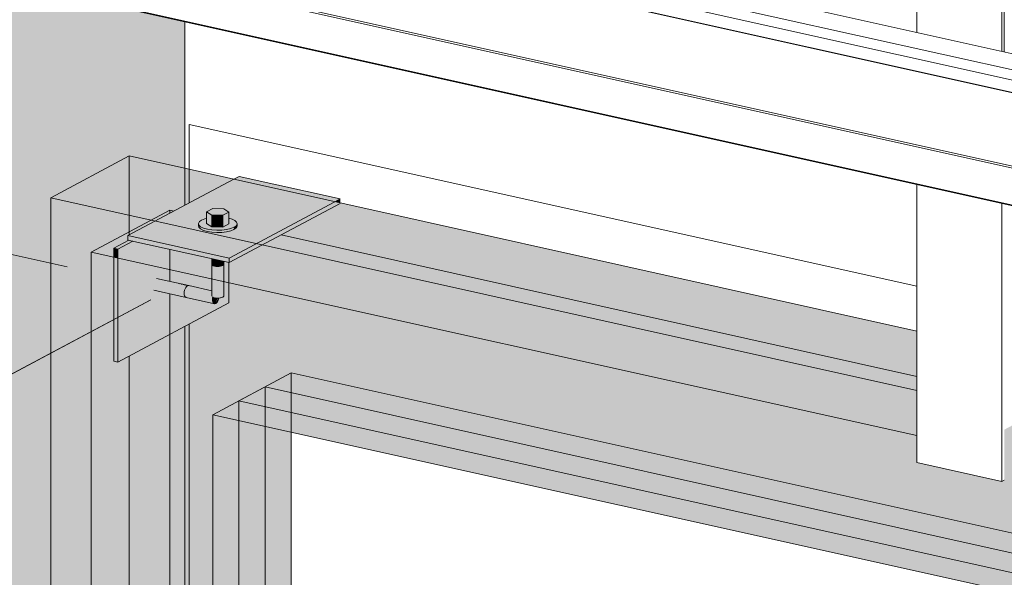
# Model space of a CAD drawing. Header units: millimetres. Extents: x -8351563 to -8343231, y 8501 to 6136062.
# Tile 31 of 42: x -8347214 to -8346805, y 2847180 to 2847412. Entities that reach past the tile are written whole.
import ezdxf

# ---------------------------------------------------------------- set-up
doc = ezdxf.new("R2010")
doc.units = ezdxf.units.MM
for name, color, linetype, lineweight in [('Каркас_Импост', 7, 'Continuous', 18), ('Монтажный зазор', 7, 'Continuous', 18), ('Обобщенные модели', 7, 'Continuous', 18), ('Оборудование', 7, 'Continuous', 18), ('Окна', 7, 'Continuous', 18), ('Остекление', 7, 'Continuous', 18), ('Размеры', 7, 'Continuous', 9), ('Размеры-20', 7, 'Continuous', 9), ('Части', 7, 'Continuous', 18)]:
    doc.layers.add(name, color=color, linetype=linetype, lineweight=lineweight)
doc.styles.add('GOST Common', font='GOST_Common.ttf', dxfattribs={"width": 0.9, "height": 40})
doc.dimstyles.new('ADSK_Основной_2_0', dxfattribs={"dimscale": 304.8, "dimtxt": 40.2286, "dimasz": 0.092782, "dimexe": 0.098425, "dimexo": 0.19685, "dimgap": 0.032808, "dimtad": 1, "dimdec": 0, "dimzin": 0, "dimdsep": 46, "dimtxsty": 'GOST Common', "dimblk1": 'OBLIQUE', "dimblk2": 'OBLIQUE', "dimsah": 1, "dimcen": 0.09, "dimdle": 0.098425, "dimazin": 0, "dimtfac": 1, "dimtdec": 4, "dimtix": 1, "dimtmove": 0, "dimatfit": 3, "dimfxl": 1, "dimtvp": 1, "dimtfill": 1, "dimtolj": 1, "dimtzin": 0, "dimarcsym": 2})

# ---------------------------------------------------------------- blocks, each defined once
blk = doc.blocks.new('okna_rehau_dvupolnoe - 2310х1800 _створка и глухое_-21120295-Схема крепления окна')
at = {"layer": 'Окна', "true_color": 0xbcbfc0, "transparency": 33554483}
h = blk.add_hatch(color=9, dxfattribs=at)
h.paths.add_polyline_path([(-4619014.7, 2846912.15), (-4619014.7, 2846936.75), (-4619469.05, 2847037.82), (-4619469.05, 2847013.22), (-4619019.77, 2846913.28)])
h.paths.add_polyline_path([(-4619509.08, 2847022.12), (-4619509.08, 2847046.72), (-4619999.11, 2847155.72), (-4619999.11, 2847131.13), (-4619512.67, 2847022.92)])
h.paths.add_polyline_path([(-4620039.14, 2847140.03), (-4620039.14, 2847164.63), (-4620529.16, 2847273.63), (-4620529.16, 2847249.03), (-4620112.6, 2847156.37)])
h.paths.add_polyline_path([(-4620569.19, 2847257.94), (-4620569.19, 2847282.54), (-4620896.12, 2847355.26), (-4620928.67, 2847337.9), (-4620767.07, 2847301.95)])
h = blk.add_hatch(color=9, dxfattribs=at)
h.paths.add_polyline_path([(-4619014.7, 2845222.27), (-4619014.7, 2845241.05), (-4620911.87, 2845663.06), (-4620911.87, 2847315.39), (-4620569.19, 2847239.16), (-4620569.19, 2847257.94), (-4620928.67, 2847337.9), (-4620928.67, 2845648.02), (-4619021.82, 2845223.85)])
h.paths.add_polyline_path([(-4619014.7, 2846893.38), (-4619014.7, 2846912.15), (-4619469.05, 2847013.22), (-4619469.05, 2847007.83), (-4619472.82, 2847005.82), (-4619472.82, 2846995.28), (-4619021.82, 2846894.96)])
h.paths.add_polyline_path([(-4619509.08, 2847003.35), (-4619509.08, 2847022.12), (-4619999.11, 2847131.13), (-4619999.11, 2847125.73), (-4620002.88, 2847123.72), (-4620002.88, 2847113.19), (-4619567.21, 2847016.28)])
h.paths.add_polyline_path([(-4620039.14, 2847121.25), (-4620039.14, 2847140.03), (-4620529.16, 2847249.03), (-4620529.16, 2847243.64), (-4620532.94, 2847241.63), (-4620532.94, 2847231.09), (-4620112.6, 2847137.59)])
h = blk.add_hatch(color=9, dxfattribs=at)
h.paths.add_polyline_path([(-4619014.7, 2846893.38), (-4619014.7, 2846901.72), (-4619040.19, 2846907.39), (-4619040.19, 2846909.26), (-4619021.16, 2846919.41), (-4619469.05, 2847019.04), (-4619469.05, 2847007.83), (-4619472.82, 2847005.82), (-4619472.82, 2846995.28), (-4619019.77, 2846894.5)])
h.paths.add_polyline_path([(-4619509.08, 2847003.35), (-4619509.08, 2847027.95), (-4619595.49, 2847047.17), (-4619617.01, 2847035.69), (-4619659.01, 2847045.03), (-4619659.01, 2847046.91), (-4619639.97, 2847057.06), (-4619999.11, 2847136.95), (-4619999.11, 2847125.73), (-4620002.88, 2847123.72), (-4620002.88, 2847113.19), (-4619567.21, 2847016.28)])
h.paths.add_polyline_path([(-4620039.14, 2847121.25), (-4620039.14, 2847145.85), (-4620214.3, 2847184.82), (-4620235.83, 2847173.34), (-4620277.83, 2847182.68), (-4620277.83, 2847184.56), (-4620258.79, 2847194.71), (-4620529.16, 2847254.86), (-4620529.16, 2847243.64), (-4620532.94, 2847241.63), (-4620532.94, 2847231.09), (-4620112.6, 2847137.59)])
h.paths.add_polyline_path([(-4620569.19, 2847239.16), (-4620569.19, 2847263.76), (-4620833.12, 2847322.47), (-4620854.65, 2847310.99), (-4620896.65, 2847320.33), (-4620896.65, 2847322.21), (-4620877.6, 2847332.36), (-4620879.32, 2847332.74), (-4620911.87, 2847315.39), (-4620767.07, 2847283.18)])
for points in [[(-4620911.87, 2845663.06), (-4620879.32, 2845680.42), (-4620879.32, 2845749.01), (-4620885.53, 2845750.55), (-4620885.9, 2845751.59), (-4620885.8, 2845753), (-4620885.33, 2845754.24), (-4620884.92, 2845754.8), (-4620884.22, 2845755.17), (-4620879.32, 2845754.24), (-4620879.32, 2846136.27), (-4620885.53, 2846137.81), (-4620885.9, 2846138.85), (-4620885.8, 2846140.27), (-4620885.33, 2846141.51), (-4620884.92, 2846142.06), (-4620884.22, 2846142.44), (-4620879.32, 2846141.51), (-4620879.32, 2846523.54), (-4620885.53, 2846525.08), (-4620885.9, 2846526.12), (-4620885.8, 2846527.53), (-4620885.33, 2846528.77), (-4620884.92, 2846529.33), (-4620884.22, 2846529.7), (-4620879.32, 2846528.77), (-4620879.32, 2846910.8), (-4620885.53, 2846912.34), (-4620885.9, 2846913.38), (-4620885.8, 2846914.8), (-4620885.33, 2846916.04), (-4620884.92, 2846916.59), (-4620884.22, 2846916.97), (-4620879.32, 2846916.04), (-4620879.32, 2847298.06), (-4620885.53, 2847299.61), (-4620885.88, 2847300.47), (-4620885.8, 2847302.06), (-4620885.33, 2847303.3), (-4620884.92, 2847303.86), (-4620884.22, 2847304.23), (-4620879.32, 2847303.3), (-4620879.32, 2847316.47), (-4620896.65, 2847320.33), (-4620896.65, 2847322.21), (-4620879.32, 2847331.45), (-4620879.32, 2847332.74), (-4620911.87, 2847315.39), (-4620911.87, 2845680.42)], [(-4620861.47, 2845708.18), (-4620828.92, 2845725.53), (-4620828.92, 2847265.2), (-4620861.47, 2847247.85), (-4620861.47, 2845718.08)]]:
    blk.add_hatch(color=9, dxfattribs=at).paths.add_polyline_path(points)
h = blk.add_hatch(color=9, dxfattribs=at)
h.paths.add_polyline_path([(-4619014.7, 2845241.05), (-4619014.7, 2845285.65), (-4619032.69, 2845289.87), (-4619034.05, 2845290.25), (-4619034.05, 2845305.58), (-4619032.69, 2845306.1), (-4619022.93, 2845303.93), (-4619022.93, 2845334.42), (-4619024.82, 2845334.94), (-4619024.82, 2845340.04), (-4619032.69, 2845341.79), (-4619032.69, 2845346.02), (-4619023.74, 2845350.79), (-4619014.7, 2845348.78), (-4619014.7, 2846008.54), (-4619032.69, 2846012.77), (-4619034.05, 2846013.14), (-4619034.05, 2846028.48), (-4619032.69, 2846029), (-4619022.93, 2846026.82), (-4619022.93, 2846057.31), (-4619024.82, 2846057.83), (-4619024.82, 2846062.94), (-4619032.69, 2846064.69), (-4619032.69, 2846068.91), (-4619023.74, 2846073.69), (-4619014.7, 2846071.68), (-4619014.7, 2846732.43), (-4619032.69, 2846736.65), (-4619034.05, 2846737.02), (-4619034.05, 2846752.36), (-4619032.69, 2846752.88), (-4619022.93, 2846750.71), (-4619022.93, 2846781.19), (-4619024.82, 2846781.71), (-4619024.82, 2846786.82), (-4619032.69, 2846788.57), (-4619032.69, 2846792.8), (-4619023.74, 2846797.57), (-4619014.7, 2846795.56), (-4619014.7, 2846893.38), (-4619472.82, 2846995.28), (-4619472.82, 2846984.81), (-4619473.8, 2846984.29), (-4619509.08, 2846992.13), (-4619509.08, 2847003.35), (-4620002.88, 2847113.19), (-4620002.88, 2847102.71), (-4620003.86, 2847102.19), (-4620039.14, 2847110.04), (-4620039.14, 2847121.25), (-4620532.94, 2847231.09), (-4620532.94, 2847220.62), (-4620533.91, 2847220.1), (-4620569.19, 2847227.94), (-4620569.19, 2847239.16), (-4620911.87, 2847315.39), (-4620911.87, 2845663.06), (-4619021.82, 2845242.63)])
h.paths.add_polyline_path([(-4619055.43, 2845306.44), (-4619933.25, 2845501.7), (-4619933.25, 2847041.37), (-4619055.43, 2846846.11), (-4619055.43, 2845692.55)])
h.paths.add_polyline_path([(-4619983.65, 2845512.91), (-4620861.47, 2845708.18), (-4620861.47, 2847247.85), (-4619983.65, 2847052.58), (-4619983.65, 2845692.55)])
at = {"layer": 'Каркас_Импост', "color": 253, "true_color": 0xadaeae}
for p, q in [((-4620879.32, 2847332.74), (-4620911.87, 2847315.39)), ((-4620877.6, 2847332.36), (-4620879.32, 2847332.74)), ((-4620569.19, 2847263.76), (-4620833.12, 2847322.47)), ((-4620879.32, 2847308.15), (-4620879.32, 2847303.14)), ((-4620879.32, 2847298.06), (-4620879.32, 2846915.88)), ((-4620861.47, 2847247.85), (-4620828.92, 2847265.2)), ((-4620828.92, 2847257), (-4620828.92, 2847265.2)), ((-4620828.92, 2847265.2), (-4619951.1, 2847069.94)), ((-4620828.92, 2847240.6), (-4620828.92, 2847257))]:
    blk.add_line(p, q, dxfattribs=at)
at = {"layer": 'Каркас_Импост', "color": 253, "true_color": 0xb0b1b1}
for p, q in [((-4620879.32, 2847332.74), (-4620879.32, 2847331.45)), ((-4620879.32, 2847316.47), (-4620879.32, 2847308.15))]:
    blk.add_line(p, q, dxfattribs=at)
at = {"layer": 'Каркас_Импост', "color": 253, "true_color": 0xaaaaaa}
for p, q in [((-4620911.87, 2845663.06), (-4620911.87, 2847315.39)), ((-4620911.87, 2847315.39), (-4620569.19, 2847239.16)), ((-4619983.65, 2847052.58), (-4620861.47, 2847247.85)), ((-4620861.47, 2847247.85), (-4620861.47, 2845708.18)), ((-4620828.92, 2845725.53), (-4620828.92, 2847240.6))]:
    blk.add_line(p, q, dxfattribs=at)
at = {"layer": 'Монтажный зазор', "color": 253, "true_color": 0xaaaaaa}
for p, q in [((-4620896.12, 2847355.26), (-4620928.67, 2847337.9)), ((-4620896.12, 2847355.26), (-4620569.19, 2847282.54)), ((-4620928.67, 2847337.9), (-4620928.67, 2845648.02)), ((-4620569.19, 2847257.94), (-4620928.67, 2847337.9)), ((-4620911.87, 2845663.06), (-4620911.87, 2847315.39)), ((-4620911.87, 2847315.39), (-4620569.19, 2847239.16))]:
    blk.add_line(p, q, dxfattribs=at)
at = {"layer": 'Монтажный зазор', "color": 253, "true_color": 0xadaeae}
for p, q in [((-4620896.12, 2847323.79), (-4620896.12, 2847355.26)), ((-4620879.32, 2847332.74), (-4620911.87, 2847315.39)), ((-4620877.6, 2847332.36), (-4620879.32, 2847332.74)), ((-4620569.19, 2847263.76), (-4620833.12, 2847322.47)), ((-4620879.32, 2847308.15), (-4620879.32, 2847303.14)), ((-4620879.32, 2847298.06), (-4620879.32, 2846915.88))]:
    blk.add_line(p, q, dxfattribs=at)
at = {"layer": 'Монтажный зазор', "color": 253, "true_color": 0xb0b1b1}
for p, q in [((-4620879.32, 2847332.74), (-4620879.32, 2847331.45)), ((-4620879.32, 2847316.47), (-4620879.32, 2847308.15)), ((-4620896.12, 2846933.1), (-4620896.12, 2847272.15))]:
    blk.add_line(p, q, dxfattribs=at)
at = {"layer": 'Монтажный зазор', "color": 253, "true_color": 0xb2b3b4}
blk.add_line((-4620896.12, 2847322.49), (-4620896.12, 2847323.79), dxfattribs=at)
at = {"layer": 'Остекление', "color": 253, "true_color": 0xadaeae}
for p, q in [((-4620850.62, 2847253.63), (-4620839.77, 2847259.42)), ((-4620839.77, 2847243.02), (-4620839.77, 2847259.42)), ((-4620839.77, 2847259.42), (-4619961.95, 2847064.15)), ((-4619972.8, 2847058.37), (-4620850.62, 2847253.63)), ((-4620850.62, 2847253.63), (-4620850.62, 2847245.43))]:
    blk.add_line(p, q, dxfattribs=at)
at = {"layer": 'Остекление', "color": 253, "true_color": 0xaaaaaa}
for p, q in [((-4620850.62, 2847245.43), (-4620850.62, 2845713.96)), ((-4620839.77, 2845719.75), (-4620839.77, 2847243.02))]:
    blk.add_line(p, q, dxfattribs=at)
blk = doc.blocks.new('HILTI_s_Профиль_MFT-T - Профиль MFT-Ta 60x42x1_8 6m-V60-Схема крепления окна')
at = {"layer": 'Обобщенные модели', "color": 253, "true_color": 0xaaaaaa}
for p, q in [((-4620569.19, 2847406.55), (-4620569.19, 2847761.98)), ((-4620533.91, 2847754.13), (-4620533.91, 2847398.71)), ((-4620532.94, 2847398.49), (-4620532.94, 2847753.91)), ((-4620569.19, 2847227.94), (-4620569.19, 2847343.42)), ((-4620533.91, 2847335.57), (-4620533.91, 2847220.1)), ((-4620533.91, 2847220.1), (-4620569.19, 2847227.94)), ((-4620532.94, 2847220.62), (-4620533.91, 2847220.1))]:
    blk.add_line(p, q, dxfattribs=at)
blk = doc.blocks.new('HILTI_s_Аграфный_профиль_MFT-HPE - Аграфный профиль MFT-HPE 6м-21083451-Схема крепления окна')
at = {"layer": 'Обобщенные модели', "color": 253, "true_color": 0xaaaaaa}
for p, q in [((-4618970.9, 2845079.51), (-4621087.77, 2845550.37)), ((-4621096.72, 2845545.6), (-4618979.85, 2845074.73)), ((-4618979.85, 2845070.51), (-4621096.72, 2845541.38)), ((-4618971.98, 2845063.65), (-4621088.85, 2845534.52)), ((-4618970.09, 2845063.13), (-4621086.95, 2845534)), ((-4618981.21, 2845034.3), (-4621098.07, 2845505.17)), ((-4618980.12, 2845034.88), (-4621096.99, 2845505.74)), ((-4618981.21, 2845018.96), (-4621098.07, 2845489.83)), ((-4618975.48, 2845017.39), (-4621092.35, 2845488.26))]:
    blk.add_line(p, q, dxfattribs=at)
blk = doc.blocks.new('Саморез HW5-R - 5_5х32-V80-Схема крепления окна')
at = {"layer": 'Оборудование', "true_color": 0xff0080}
for points in [[(-4620857.27, 2847330.62), (-4620854.76, 2847331.96), (-4620856.87, 2847333.37), (-4620861.48, 2847333.45), (-4620863.99, 2847332.12), (-4620861.88, 2847330.7)], [(-4620861.88, 2847325.82), (-4620861.88, 2847330.7), (-4620863.99, 2847332.12), (-4620863.99, 2847327.23), (-4620862.9, 2847326.5)], [(-4620857.27, 2847325.74), (-4620854.76, 2847327.07), (-4620854.76, 2847331.96), (-4620857.27, 2847330.62), (-4620857.27, 2847326.5)], [(-4620859.77, 2847324.4), (-4620855.72, 2847324.7), (-4620852.65, 2847325.66), (-4620851.65, 2847326.5), (-4620851.38, 2847327.02), (-4620851.55, 2847327.73), (-4620852.25, 2847328.41), (-4620853.44, 2847329), (-4620854.76, 2847329.36), (-4620854.76, 2847327.07), (-4620857.27, 2847325.74), (-4620861.88, 2847325.82), (-4620863.99, 2847327.23), (-4620863.99, 2847329.38), (-4620866.09, 2847328.65), (-4620866.99, 2847328), (-4620867.36, 2847327.29), (-4620867.12, 2847326.5), (-4620866.49, 2847325.9), (-4620865.3, 2847325.31), (-4620863.71, 2847324.84), (-4620861.83, 2847324.53)], [(-4620857.27, 2847325.74), (-4620857.27, 2847330.62), (-4620861.88, 2847330.7), (-4620861.88, 2847325.82)], [(-4620859.77, 2847323.46), (-4620855.72, 2847323.76), (-4620852.65, 2847324.72), (-4620852.65, 2847325.66), (-4620854.65, 2847324.96), (-4620857.69, 2847324.46), (-4620861.83, 2847324.53), (-4620865.3, 2847325.31), (-4620866.49, 2847325.9), (-4620867.19, 2847326.5), (-4620867.19, 2847325.64), (-4620866.49, 2847324.96), (-4620865.3, 2847324.37), (-4620863.71, 2847323.9), (-4620861.83, 2847323.59)], [(-4620852.65, 2847324.72), (-4620851.76, 2847325.37), (-4620851.38, 2847326.5), (-4620851.38, 2847327.02), (-4620851.76, 2847326.31), (-4620852.65, 2847325.66)], [(-4620859.5, 2847309.4), (-4620857.7, 2847309.62), (-4620857.27, 2847309.79), (-4620857.27, 2847311.57), (-4620861.87, 2847312.59), (-4620861.82, 2847310.07), (-4620861.23, 2847309.68), (-4620860.14, 2847309.44)], [(-4620857.27, 2847309.79), (-4620856.88, 2847310.21), (-4620856.99, 2847311.51), (-4620857.27, 2847311.57), (-4620857.27, 2847310.99)], [(-4620857.27, 2847303.24), (-4620857.27, 2847309.79), (-4620858.23, 2847309.49), (-4620860.14, 2847309.44), (-4620861.6, 2847309.86), (-4620861.87, 2847310.3), (-4620861.69, 2847304.22), (-4620857.48, 2847303.29)], [(-4620856.88, 2847303.15), (-4620856.99, 2847309.99), (-4620857.27, 2847309.62), (-4620857.14, 2847303.21), (-4620856.94, 2847303.17)], [(-4620859.5, 2847296.25), (-4620857.7, 2847296.47), (-4620857.27, 2847296.64), (-4620857.48, 2847303.29), (-4620861.87, 2847304.26), (-4620861.77, 2847297.51), (-4620861.23, 2847296.53), (-4620860.14, 2847296.29)], [(-4620857.27, 2847296.64), (-4620856.88, 2847297.07), (-4620856.99, 2847303.18), (-4620857.27, 2847303.24), (-4620857.27, 2847299.93)]]:
    blk.add_hatch(color=230, dxfattribs=at).paths.add_polyline_path(points)
at = {"layer": 'Оборудование', "color": 250, "true_color": 0x252626}
for p, q in [((-4620861.48, 2847333.45), (-4620863.99, 2847332.12)), ((-4620863.99, 2847332.12), (-4620861.88, 2847330.7)), ((-4620863.99, 2847327.23), (-4620863.99, 2847332.12)), ((-4620856.87, 2847333.37), (-4620861.48, 2847333.45)), ((-4620857.27, 2847330.62), (-4620854.76, 2847331.96)), ((-4620854.76, 2847331.96), (-4620856.87, 2847333.37)), ((-4620854.76, 2847327.07), (-4620854.76, 2847331.96)), ((-4620861.88, 2847330.7), (-4620857.27, 2847330.62)), ((-4620861.88, 2847330.7), (-4620861.88, 2847325.82)), ((-4620857.27, 2847325.74), (-4620857.27, 2847330.62)), ((-4620867.37, 2847327.15), (-4620867.37, 2847326.22)), ((-4620861.88, 2847325.82), (-4620863.99, 2847327.23)), ((-4620857.27, 2847325.74), (-4620861.88, 2847325.82)), ((-4620854.76, 2847327.07), (-4620857.27, 2847325.74)), ((-4620851.37, 2847326.22), (-4620851.37, 2847327.15)), ((-4620861.87, 2847304.26), (-4620861.87, 2847297.11)), ((-4620856.87, 2847297.11), (-4620856.87, 2847303.15)), ((-4620859.37, 2847296.17), (-4620860.37, 2847296.32)), ((-4620859.37, 2847296.17), (-4620858.38, 2847296.32))]:
    blk.add_line(p, q, dxfattribs=at)
at = {"layer": 'Оборудование', "color": 250, "true_color": 0x434444}
for p, q in [((-4620861.87, 2847312.59), (-4620861.87, 2847310.26)), ((-4620856.87, 2847310.26), (-4620856.87, 2847311.48)), ((-4620861.87, 2847310.26), (-4620861.87, 2847304.26)), ((-4620861.23, 2847309.68), (-4620861.6, 2847309.86)), ((-4620857.27, 2847309.79), (-4620856.99, 2847309.99)), ((-4620856.99, 2847309.99), (-4620856.88, 2847310.21)), ((-4620856.87, 2847303.15), (-4620856.87, 2847310.26))]:
    blk.add_line(p, q, dxfattribs=at)
at = {"layer": 'Оборудование', "color": 250, "true_color": 0x252626}
for points in [[(-4620866.09, 2847328.65, 0), (-4620866.99, 2847328, 0), (-4620867.36, 2847327.29, 0), (-4620867.19, 2847326.57, 0), (-4620866.49, 2847325.9, 0), (-4620865.3, 2847325.31, 0), (-4620863.71, 2847324.84, 0), (-4620861.83, 2847324.53, 0), (-4620859.77, 2847324.4, 0), (-4620857.69, 2847324.46, 0), (-4620855.72, 2847324.7, 0), (-4620854, 2847325.11, 0), (-4620852.65, 2847325.66, 0)], [(-4620864.02, 2847329.4, 0), (-4620864.74, 2847329.2, 0), (-4620866.09, 2847328.65, 0)], [(-4620852.65, 2847325.66, 0), (-4620851.76, 2847326.31, 0), (-4620851.38, 2847327.02, 0), (-4620851.55, 2847327.73, 0), (-4620852.25, 2847328.41, 0), (-4620853.44, 2847329, 0), (-4620854.74, 2847329.4, 0)], [(-4620852.65, 2847324.72, 0), (-4620854, 2847324.17, 0), (-4620855.72, 2847323.76, 0), (-4620857.69, 2847323.52, 0), (-4620859.77, 2847323.46, 0), (-4620861.83, 2847323.59, 0), (-4620863.71, 2847323.9, 0), (-4620865.3, 2847324.37, 0), (-4620866.49, 2847324.96, 0), (-4620867.19, 2847325.64, 0), (-4620867.36, 2847326.35, 0), (-4620867.33, 2847326.5, 0)], [(-4620851.38, 2847326.08, 0), (-4620851.76, 2847325.37, 0), (-4620852.65, 2847324.72, 0)], [(-4620861.6, 2847296.72, 0), (-4620861.23, 2847296.53, 0), (-4620860.73, 2847296.39, 0), (-4620860.14, 2847296.29, 0), (-4620859.5, 2847296.25, 0), (-4620858.85, 2847296.27, 0), (-4620858.23, 2847296.35, 0), (-4620857.7, 2847296.47, 0), (-4620857.27, 2847296.64, 0)], [(-4620857.27, 2847296.64, 0), (-4620856.99, 2847296.85, 0), (-4620856.88, 2847297.07, 0)]]:
    blk.add_polyline3d(points, dxfattribs=at)
at = {"layer": 'Оборудование', "color": 250, "true_color": 0x434444}
for points in [[(-4620861.87, 2847310.3, 0), (-4620861.82, 2847310.07, 0), (-4620861.6, 2847309.86, 0), (-4620861.23, 2847309.68, 0), (-4620860.73, 2847309.53, 0), (-4620860.14, 2847309.44, 0), (-4620859.5, 2847309.4, 0), (-4620858.85, 2847309.41, 0), (-4620858.23, 2847309.49, 0), (-4620857.7, 2847309.62, 0), (-4620857.27, 2847309.79, 0)], [(-4620861.6, 2847309.86, 0), (-4620861.82, 2847310.07, 0), (-4620861.87, 2847310.3, 0)], [(-4620857.27, 2847309.79, 0), (-4620857.7, 2847309.62, 0), (-4620858.23, 2847309.49, 0), (-4620858.85, 2847309.41, 0), (-4620859.5, 2847309.4, 0), (-4620860.14, 2847309.44, 0), (-4620860.73, 2847309.53, 0), (-4620861.23, 2847309.68, 0)], [(-4620856.88, 2847310.21, 0), (-4620856.99, 2847309.99, 0), (-4620857.27, 2847309.79, 0)]]:
    blk.add_polyline3d(points, dxfattribs=at)
blk = doc.blocks.new('HILTI_s_СПК_Пластина крепежная - HILTI_s_СПК_Пластина крепежная-V81-Схема крепления окна')
at = {"layer": 'Обобщенные модели', "true_color": 0xff0080}
h = blk.add_hatch(color=230, dxfattribs=at)
h.paths.add_polyline_path([(-4620854.65, 2847312.86), (-4620810.76, 2847336.27), (-4620852.76, 2847345.61), (-4620896.65, 2847322.21), (-4620865.99, 2847315.39)])
h.paths.add_polyline_path([(-4620859.77, 2847323.46), (-4620863.71, 2847323.9), (-4620866.25, 2847324.84), (-4620866.85, 2847325.31), (-4620867.19, 2847325.9), (-4620866.99, 2847328), (-4620866.09, 2847328.65), (-4620863.99, 2847329.5), (-4620863.99, 2847332.12), (-4620861.48, 2847333.45), (-4620856.79, 2847333.32), (-4620854.76, 2847331.96), (-4620854.76, 2847329.39), (-4620852.65, 2847328.61), (-4620851.76, 2847327.93), (-4620851.55, 2847327.73), (-4620851.38, 2847326.08), (-4620851.76, 2847325.37), (-4620853.29, 2847324.46), (-4620854, 2847324.17), (-4620857.69, 2847323.52)])
for points in [[(-4620810.76, 2847336.27), (-4620808.53, 2847337.46), (-4620850.53, 2847346.8), (-4620852.76, 2847345.61), (-4620816.09, 2847337.46)], [(-4620808.53, 2847337.46), (-4620808.53, 2847337.63), (-4620821.61, 2847340.36)], [(-4620854.65, 2847310.99), (-4620808.53, 2847335.78), (-4620810.76, 2847336.27), (-4620854.65, 2847312.86)], [(-4620808.44, 2847335.76), (-4620808.53, 2847337.46), (-4620810.76, 2847336.27), (-4620808.53, 2847335.78)], [(-4620854.65, 2847310.99), (-4620854.65, 2847312.86), (-4620896.65, 2847322.21), (-4620896.65, 2847320.33), (-4620874.43, 2847315.39)]]:
    blk.add_hatch(color=230, dxfattribs=at).paths.add_polyline_path(points)
at = {"layer": 'Обобщенные модели', "color": 250, "true_color": 0x252626}
for p, q in [((-4620896.65, 2847322.21), (-4620852.76, 2847345.61)), ((-4620810.76, 2847336.27), (-4620854.65, 2847312.86)), ((-4620854.65, 2847310.99), (-4620808.53, 2847335.58)), ((-4620896.65, 2847320.33), (-4620896.65, 2847322.21)), ((-4620896.65, 2847322.21), (-4620854.65, 2847312.86)), ((-4620896.65, 2847320.33), (-4620854.65, 2847310.99)), ((-4620854.65, 2847312.86), (-4620854.65, 2847310.99))]:
    blk.add_line(p, q, dxfattribs=at)
at = {"layer": 'Обобщенные модели'}
for p, q in [((-4620852.76, 2847345.61), (-4620850.53, 2847346.8)), ((-4620808.53, 2847337.46), (-4620850.53, 2847346.8)), ((-4620808.53, 2847337.46), (-4620810.76, 2847336.27))]:
    blk.add_line(p, q, dxfattribs=at)
blk = doc.blocks.new('Саморез HW5-R - 5_5х32-V92-Схема крепления окна')
at = {"layer": 'Оборудование', "true_color": 0xff0080}
for points in [[(-4620872.65, 2847296.58), (-4620873.15, 2847297.18), (-4620873.33, 2847298.25), (-4620873.15, 2847299.52), (-4620872.39, 2847300.97), (-4620871.97, 2847301.32), (-4620884.57, 2847304.13), (-4620885.25, 2847303.45), (-4620885.75, 2847302.33), (-4620885.89, 2847300.54), (-4620885.75, 2847299.98), (-4620885.25, 2847299.38), (-4620872.93, 2847296.64)], [(-4620871.97, 2847301.32), (-4620871.62, 2847301.43), (-4620876.15, 2847302.25)], [(-4620860.89, 2847293.97), (-4620861.39, 2847294.56), (-4620861.57, 2847295.64), (-4620861.66, 2847297.15), (-4620861.87, 2847298.25), (-4620861.87, 2847299.08), (-4620871.97, 2847301.32), (-4620872.65, 2847300.65), (-4620873.15, 2847299.52), (-4620873.33, 2847298.25), (-4620873.15, 2847297.18), (-4620872.65, 2847296.58), (-4620861.23, 2847294.04)], [(-4620861.87, 2847299.08), (-4620861.87, 2847299.26), (-4620869.92, 2847300.86)], [(-4620860.56, 2847293.91), (-4620860.21, 2847294.01), (-4620859.5, 2847296.25), (-4620861.23, 2847296.53), (-4620861.44, 2847296.64), (-4620861.57, 2847295.64), (-4620861.39, 2847294.56), (-4620860.89, 2847293.97)], [(-4620860.21, 2847294.01), (-4620859.53, 2847294.69), (-4620858.94, 2847296.27), (-4620859.37, 2847296.17)]]:
    blk.add_hatch(color=230, dxfattribs=at).paths.add_polyline_path(points)
at = {"layer": 'Оборудование', "color": 250, "true_color": 0x252626}
for p, q in [((-4620871.43, 2847301.42), (-4620884.81, 2847304.39)), ((-4620885.9, 2847299.51), (-4620872.52, 2847296.54)), ((-4620861.78, 2847299.27), (-4620871.43, 2847301.42)), ((-4620872.52, 2847296.54), (-4620860.76, 2847293.92))]:
    blk.add_line(p, q, dxfattribs=at)
for points in [[(-4620872.52, 2847296.54, 0), (-4620872.65, 2847296.58, 0), (-4620872.93, 2847296.8, 0), (-4620873.15, 2847297.18, 0), (-4620873.28, 2847297.67, 0), (-4620873.33, 2847298.25, 0), (-4620873.28, 2847298.88, 0), (-4620873.15, 2847299.52, 0), (-4620872.93, 2847300.12, 0), (-4620872.65, 2847300.65, 0), (-4620872.32, 2847301.06, 0), (-4620871.97, 2847301.32, 0)], [(-4620871.97, 2847301.32, 0), (-4620872.32, 2847301.06, 0), (-4620872.65, 2847300.65, 0), (-4620872.93, 2847300.12, 0), (-4620873.15, 2847299.52, 0), (-4620873.28, 2847298.88, 0), (-4620873.33, 2847298.25, 0), (-4620873.28, 2847297.67, 0), (-4620873.15, 2847297.18, 0), (-4620872.93, 2847296.8, 0), (-4620872.65, 2847296.58, 0), (-4620872.52, 2847296.54, 0)], [(-4620871.97, 2847301.32, 0), (-4620871.62, 2847301.43, 0), (-4620871.29, 2847301.37, 0)], [(-4620871.29, 2847301.37, 0), (-4620871.62, 2847301.43, 0), (-4620871.97, 2847301.32, 0)], [(-4620860.21, 2847294.01, 0), (-4620860.56, 2847293.91, 0), (-4620860.89, 2847293.97, 0), (-4620861.17, 2847294.19, 0), (-4620861.39, 2847294.56, 0), (-4620861.52, 2847295.05, 0), (-4620861.57, 2847295.64, 0), (-4620861.52, 2847296.27, 0), (-4620861.45, 2847296.64, 0)], [(-4620858.93, 2847296.27, 0), (-4620859.04, 2847295.81, 0), (-4620859.25, 2847295.21, 0), (-4620859.53, 2847294.69, 0), (-4620859.86, 2847294.28, 0), (-4620860.21, 2847294.01, 0)]]:
    blk.add_polyline3d(points, dxfattribs=at)
blk = doc.blocks.new('HILTI_s_СПК_Пластина крепежная - HILTI_s_СПК_Пластина крепежная-V93-Схема крепления окна')
at = {"layer": 'Обобщенные модели', "true_color": 0xff0080}
for points in [[(-4620900.85, 2847316.57), (-4620894.64, 2847319.88), (-4620896.32, 2847320.26), (-4620902.53, 2847316.94)], [(-4620900.85, 2847312.93), (-4620900.85, 2847316.57), (-4620902.53, 2847316.94), (-4620902.53, 2847313.31)], [(-4620900.85, 2847269.63), (-4620900.85, 2847312.93), (-4620902.53, 2847313.31), (-4620902.53, 2847270)], [(-4620900.85, 2847269.63), (-4620854.73, 2847294.22), (-4620854.73, 2847302.68), (-4620856.88, 2847303.15), (-4620856.99, 2847296.85), (-4620857.7, 2847296.47), (-4620858.99, 2847296.03), (-4620859.5, 2847294.76), (-4620859.98, 2847294.19), (-4620860.56, 2847293.91), (-4620865.78, 2847295.05), (-4620885.53, 2847299.61), (-4620885.88, 2847300.47), (-4620885.8, 2847302.06), (-4620885.33, 2847303.3), (-4620884.92, 2847303.86), (-4620884.22, 2847304.23), (-4620861.87, 2847299.26), (-4620861.87, 2847304.26), (-4620900.85, 2847312.93), (-4620900.85, 2847275.44)]]:
    blk.add_hatch(color=230, dxfattribs=at).paths.add_polyline_path(points)
h = blk.add_hatch(color=230, dxfattribs=at)
h.paths.add_polyline_path([(-4620854.73, 2847302.68), (-4620854.73, 2847311.01), (-4620856.88, 2847311.48), (-4620856.88, 2847303.15)])
h.paths.add_polyline_path([(-4620861.87, 2847304.26), (-4620861.87, 2847312.59), (-4620894.64, 2847319.88), (-4620900.85, 2847316.57), (-4620900.85, 2847312.93), (-4620863.41, 2847304.61)])
at = {"layer": 'Обобщенные модели', "color": 251, "true_color": 0x5b5c5c}
for p, q in [((-4620896.32, 2847320.26), (-4620902.53, 2847316.94)), ((-4620902.53, 2847316.94), (-4620900.85, 2847316.57)), ((-4620902.53, 2847313.4), (-4620902.53, 2847316.94))]:
    blk.add_line(p, q, dxfattribs=at)
at = {"layer": 'Обобщенные модели', "color": 250, "true_color": 0x434444}
for p, q in [((-4620900.85, 2847316.57), (-4620894.64, 2847319.88)), ((-4620900.85, 2847313.04), (-4620900.85, 2847316.57)), ((-4620902.53, 2847270), (-4620902.53, 2847313.31)), ((-4620854.73, 2847302.68), (-4620854.73, 2847311.01)), ((-4620900.85, 2847269.63), (-4620902.53, 2847270))]:
    blk.add_line(p, q, dxfattribs=at)
at = {"layer": 'Обобщенные модели', "color": 250, "true_color": 0x252626}
for p, q in [((-4620900.85, 2847269.63), (-4620900.85, 2847312.93)), ((-4620854.73, 2847294.22), (-4620854.73, 2847302.68)), ((-4620854.73, 2847294.22), (-4620900.85, 2847269.63))]:
    blk.add_line(p, q, dxfattribs=at)
blk = doc.blocks.new('HILTI_s_СПК_Профиль 97х157 - Профиль для окна на выносе-21151142-Схема крепления окна')
at = {"layer": 'Обобщенные модели', "true_color": 0xff0080}
h = blk.add_hatch(color=230, dxfattribs=at)
h.paths.add_polyline_path([(-4620905.94, 2845509.93), (-4620873.69, 2845527.12), (-4620873.69, 2845566.37), (-4620914.94, 2845575.54), (-4620914.94, 2845611.19), (-4620925.98, 2845605.3), (-4620928.5, 2845605.86), (-4620928.67, 2847337.9), (-4620896.12, 2847355.26), (-4620873.69, 2847350.27), (-4620873.69, 2847411.15), (-4620954.52, 2847429.13), (-4620954.52, 2845520.74), (-4620913.85, 2845511.69)])
h.paths.add_polyline_path([(-4620873.69, 2847474.29), (-4620873.69, 2847648.86), (-4620954.52, 2847605.76), (-4620954.52, 2847492.26), (-4620876.15, 2847474.83)])
h = blk.add_hatch(color=230, dxfattribs=at)
h.paths.add_polyline_path([(-4620873.69, 2845527.12), (-4620873.06, 2845527.8), (-4620873.26, 2845566.27), (-4620873.69, 2845566.37), (-4620873.69, 2845545.6)])
h.paths.add_polyline_path([(-4620873.06, 2847350.13), (-4620873.25, 2847411.05), (-4620873.69, 2847411.15), (-4620873.63, 2847350.26), (-4620873.22, 2847350.16)])
h.paths.add_polyline_path([(-4620873.06, 2847474.15), (-4620873.25, 2847649.19), (-4620873.69, 2847648.86), (-4620873.66, 2847474.28), (-4620873.23, 2847474.18)])
h = blk.add_hatch(color=230, dxfattribs=at)
h.paths.add_polyline_path([(-4620928.5, 2845647.98), (-4620928.5, 2845657.5), (-4620913.74, 2845665.37), (-4620913.74, 2845688.84), (-4620911.87, 2845689.84), (-4620911.87, 2847315.39), (-4620879.32, 2847332.74), (-4620877.6, 2847332.36), (-4620873.69, 2847334.45), (-4620873.69, 2847350.27), (-4620896.12, 2847355.26), (-4620928.67, 2847337.9), (-4620928.67, 2845648.02)])
h.paths.add_polyline_path([(-4620875.12, 2845679.48), (-4620873.69, 2845680.42), (-4620873.69, 2845735.05), (-4620879.32, 2845732.05), (-4620879.32, 2845680.42), (-4620876.15, 2845679.71)])
h.paths.add_polyline_path([(-4620879.32, 2845780.26), (-4620873.69, 2845783.26), (-4620873.69, 2846122.32), (-4620879.32, 2846119.32), (-4620879.32, 2845792.1)])
h.paths.add_polyline_path([(-4620879.32, 2846167.53), (-4620873.69, 2846170.53), (-4620873.79, 2846509.53), (-4620879.32, 2846506.58), (-4620879.32, 2846179.37)])
h.paths.add_polyline_path([(-4620879.32, 2846554.79), (-4620873.69, 2846557.79), (-4620873.69, 2846896.84), (-4620879.32, 2846893.85), (-4620879.32, 2846560.59)])
h.paths.add_polyline_path([(-4620879.32, 2846942.06), (-4620873.69, 2846945.06), (-4620873.69, 2847284.11), (-4620879.32, 2847281.11), (-4620879.32, 2846953.9)])
h = blk.add_hatch(color=230, dxfattribs=at)
h.paths.add_polyline_path([(-4620873.69, 2845680.24), (-4620873.06, 2845680.58), (-4620873.29, 2845735.26), (-4620873.69, 2845735.05), (-4620873.69, 2845680.35)])
h.paths.add_polyline_path([(-4620873.69, 2845783.26), (-4620873.06, 2845783.6), (-4620873.25, 2846122.55), (-4620873.69, 2846122.32), (-4620873.69, 2845792.1)])
h.paths.add_polyline_path([(-4620873.69, 2846170.53), (-4620873.06, 2846170.86), (-4620873.25, 2846509.82), (-4620873.69, 2846509.53), (-4620873.69, 2846177.63)])
h.paths.add_polyline_path([(-4620873.69, 2846557.79), (-4620873.06, 2846558.13), (-4620873.25, 2846897.08), (-4620873.69, 2846896.84), (-4620873.69, 2846560.59)])
h.paths.add_polyline_path([(-4620873.69, 2846945.06), (-4620873.06, 2846945.39), (-4620873.25, 2847284.35), (-4620873.69, 2847284.11), (-4620873.69, 2846953.9)])
h.paths.add_polyline_path([(-4620873.69, 2847334.45), (-4620873.06, 2847334.78), (-4620873.25, 2847350.17), (-4620873.69, 2847350.27), (-4620873.69, 2847341.16)])
h = blk.add_hatch(color=230, dxfattribs=at)
h.paths.add_polyline_path([(-4620877.06, 2845678.45), (-4620875.12, 2845679.48), (-4620879.32, 2845680.42), (-4620879.32, 2845732.05), (-4620900.85, 2845720.57), (-4620902.53, 2845720.94), (-4620902.53, 2845767.89), (-4620879.32, 2845780.26), (-4620879.32, 2846119.32), (-4620900.85, 2846107.83), (-4620902.53, 2846108.21), (-4620902.53, 2846155.15), (-4620879.32, 2846167.53), (-4620879.32, 2846506.58), (-4620900.85, 2846495.1), (-4620902.53, 2846495.47), (-4620902.53, 2846542.41), (-4620879.32, 2846554.79), (-4620879.32, 2846893.85), (-4620900.85, 2846882.36), (-4620902.53, 2846882.74), (-4620902.53, 2846929.68), (-4620879.32, 2846942.06), (-4620879.32, 2847281.11), (-4620900.85, 2847269.63), (-4620902.53, 2847270), (-4620902.53, 2847313.31), (-4620911.87, 2847315.39), (-4620911.87, 2845689.84), (-4620889, 2845702.03), (-4620886.48, 2845701.47), (-4620886.48, 2845679.9), (-4620885.64, 2845680.35), (-4620879.32, 2845678.95)])
h.paths.add_polyline_path([(-4620879.32, 2847331.45), (-4620877.6, 2847332.36), (-4620879.32, 2847332.74)])
blk.add_hatch(color=230, dxfattribs=at).paths.add_polyline_path([(-4620902.53, 2847313.31), (-4620902.53, 2847316.94), (-4620896.65, 2847320.33), (-4620896.65, 2847322.21), (-4620879.32, 2847331.45), (-4620879.32, 2847332.74), (-4620911.87, 2847315.39), (-4620903.42, 2847313.51)])
at = {"layer": 'Обобщенные модели'}
blk.add_line((-4620873.06, 2847350.13), (-4620873.06, 2847411.01), dxfattribs=at)
at = {"layer": 'Обобщенные модели', "color": 250, "true_color": 0x252626}
for p, q in [((-4620873.06, 2847334.79), (-4620873.06, 2847350.13)), ((-4620873.06, 2846945.39), (-4620873.06, 2847284.45))]:
    blk.add_line(p, q, dxfattribs=at)
blk = doc.blocks.new('DIMBLOCK13-Схема крепления окна')
at = {"layer": 'Размеры-20'}
for p, q in [((-8347159.13, 2847295.51), (-8347635.17, 2847041.67)), ((-8347618.89, 2847050.34), (-8347159.13, 2847295.51)), ((-8346540.31, 2847157.86), (-8347016.35, 2846904.02)), ((-8347000.07, 2846912.7), (-8346540.31, 2847157.86)), ((-8347000.07, 2846912.7), (-8347644.09, 2847055.95))]:
    blk.add_line(p, q, dxfattribs=at)
at = {"layer": 'Размеры-20', "lineweight": 18}
for p, q in [((-8347618.89, 2847050.34), (-8347638.44, 2847048.9)), ((-8347618.89, 2847050.34), (-8347599.34, 2847051.79)), ((-8347000.07, 2846912.7), (-8347019.62, 2846911.25)), ((-8347000.07, 2846912.7), (-8346980.52, 2846914.15))]:
    blk.add_line(p, q, dxfattribs=at)
at = {"layer": 'Размеры-20', "color": 0, "insert": (-8347329.64, 2847043.66), "char_height": 40, "width": 90.8212, "attachment_point": 1, "rotation": 347.4595, "line_spacing_factor": 1.022761, "style": 'GOST Common', "bg_fill": 3, "box_fill_scale": 1.25, "bg_fill_color": 256, "bg_fill_true_color": 13158600, "bg_fill_transparency": 0}
blk.add_mtext('737', dxfattribs=at)
blk = doc.blocks.new('_Oblique')
at = {"color": 0, "linetype": 'ByBlock', "lineweight": -2}
blk.add_line((-0.5, -0.5), (0.5, 0.5), dxfattribs=at)
blk = doc.blocks.new('DIMBLOCK14-Схема крепления окна')
at = {"layer": 'Размеры-20'}
for p, q in [((-8347814.86, 2847475.54), (-8347814.86, 2847060.11)), ((-8347193.77, 2847309.22), (-8347840.06, 2847452.98)), ((-8347814.86, 2847447.37), (-8347193.77, 2847309.22)), ((-8347193.77, 2846921.95), (-8347840.06, 2847065.71)), ((-8347814.86, 2847060.11), (-8347193.77, 2846921.95))]:
    blk.add_line(p, q, dxfattribs=at)
at = {"layer": 'Размеры-20', "lineweight": 18}
for p, q in [((-8347814.86, 2847447.37), (-8347826.74, 2847463.29)), ((-8347814.86, 2847447.37), (-8347802.98, 2847431.46)), ((-8347814.86, 2847060.11), (-8347826.74, 2847076.02)), ((-8347814.86, 2847060.11), (-8347802.98, 2847044.19))]:
    blk.add_line(p, q, dxfattribs=at)
at = {"layer": 'Размеры-20', "color": 0, "insert": (-8347875.54, 2847219.81), "char_height": 40, "width": 85.9119, "attachment_point": 1, "rotation": 90, "line_spacing_factor": 1.022761, "style": 'GOST Common', "bg_fill": 3, "box_fill_scale": 1.25, "bg_fill_color": 256, "bg_fill_true_color": 13158600, "bg_fill_transparency": 0}
blk.add_mtext('413', dxfattribs=at)

msp = doc.modelspace()

# ---------------------------------------------------------------- linework, layer by layer
at = {"layer": 'Части', "color": 253, "true_color": 0xaaaaaa}
for p, q in [((-8347143.2, 2847349.73), (-8347143.2, 2847368.38)), ((-8347143.2, 2847368.38), (-8346841.12, 2847301.18))]:
    msp.add_line(p, q, dxfattribs=at)
at = {"layer": 'Части', "color": 253, "true_color": 0xadaeae}
for p, q in [((-8347143.2, 2847335.74), (-8347143.2, 2847349.73)), ((-8347143.2, 2846946.35), (-8347143.2, 2847285.4))]:
    msp.add_line(p, q, dxfattribs=at)

# ---------------------------------------------------------------- block references
at = {"layer": 'Монтажный зазор', "color": 253, "true_color": 0xadaeae}
msp.add_blockref('okna_rehau_dvupolnoe - 2310х1800 _створка и глухое_-21120295-Схема крепления окна', (-3726271.93, 0), dxfattribs=at)
at = {"layer": 'Обобщенные модели', "color": 253, "true_color": 0xaaaaaa}
for name, p in [('HILTI_s_Профиль_MFT-T - Профиль MFT-Ta 60x42x1_8 6m-V60-Схема крепления окна', (-3726271.93, 0)), ('HILTI_s_Аграфный_профиль_MFT-HPE - Аграфный профиль MFT-HPE 6м-21083451-Схема крепления окна', (-3726271.93, 1971.53))]:
    msp.add_blockref(name, p, dxfattribs=at)
at = {"layer": 'Обобщенные модели'}
msp.add_blockref('HILTI_s_СПК_Профиль 97х157 - Профиль для окна на выносе-21151142-Схема крепления окна', (-3726271.93, 0), dxfattribs=at)
at = {"layer": 'Обобщенные модели', "color": 250, "true_color": 0x252626}
for name in ['HILTI_s_СПК_Пластина крепежная - HILTI_s_СПК_Пластина крепежная-V81-Схема крепления окна', 'HILTI_s_СПК_Пластина крепежная - HILTI_s_СПК_Пластина крепежная-V93-Схема крепления окна']:
    msp.add_blockref(name, (-3726271.93, 0), dxfattribs=at)
at = {"layer": 'Оборудование', "color": 250, "true_color": 0x252626}
msp.add_blockref('Саморез HW5-R - 5_5х32-V80-Схема крепления окна', (-3726271.93, 0), dxfattribs=at)
at = {"layer": 'Оборудование'}
msp.add_blockref('Саморез HW5-R - 5_5х32-V92-Схема крепления окна', (-3726271.93, 0), dxfattribs=at)

# ---------------------------------------------------------------- next in the draw order: dimensions: what is measured, and where the dimension line sits
at = {"layer": 'Размеры'}
dim = msp.add_linear_dim(base=(-8347205.43, 2846958.38), p1=(-8346507.76, 2847175.22), p2=(-8347126.57, 2847312.86), angle=347.4595, dimstyle='ADSK_Основной_2_0', override={"dimpost": '<>', "dimfxl": 633.943408}, dxfattribs=at)
dim.commit()
dim.dimension.update_dxf_attribs({"geometry": 'DIMBLOCK13-Схема крепления окна', "text_midpoint": (-8346889.5, 2846918.84)})

# ---------------------------------------------------------------- next in the draw order: dimensions: what is measured, and where the dimension line sits
dim = msp.add_linear_dim(base=(-8347814.86, 2846910.74), p1=(-8347143.37, 2847298), p2=(-8347143.37, 2846910.74), angle=270, dimstyle='ADSK_Основной_2_0', override={"dimpost": '<>', "dimfxl": 387.264571}, dxfattribs=at)
dim.commit()
dim.dimension.update_dxf_attribs({"geometry": 'DIMBLOCK14-Схема крепления окна', "text_midpoint": (-8347844.86, 2847104.37)})

doc.saveas('drawing.dxf')
